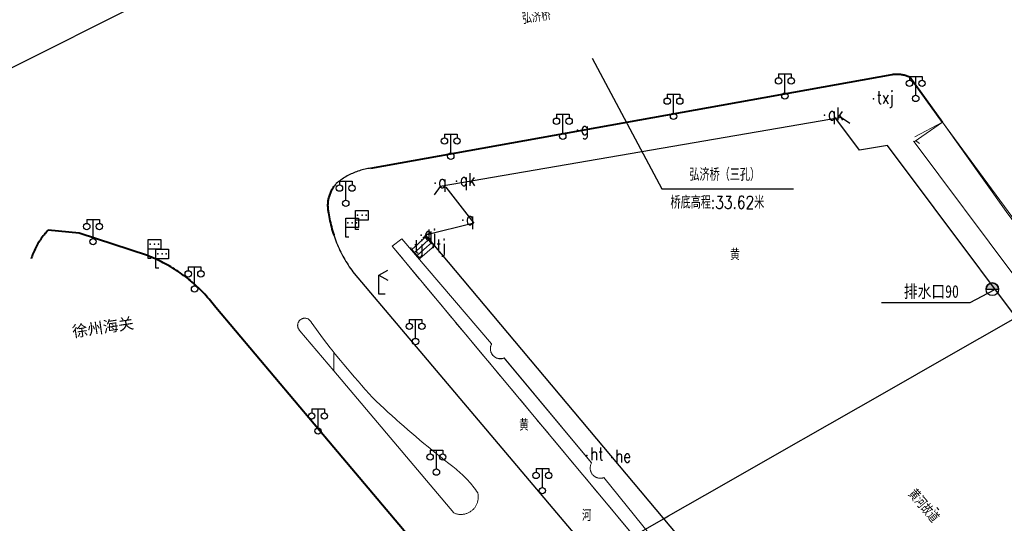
# Model space of a CAD drawing. Extents: x 39527407 to 39530665, y 3786466 to 3790957.
# Tile 24 of 113: x 39529783 to 39529939, y 3787192 to 3787272. Entities that reach past the tile are written whole.
import ezdxf
from ezdxf.enums import TextEntityAlignment as Align

# ---------------------------------------------------------------- set-up
doc = ezdxf.new("R2010")
doc.units = 0
doc.header["$PDSIZE"] = 0.2
doc.linetypes.add('X0', pattern=[4, 3, -1])
doc.layers.get('0').update_dxf_attribs({"linetype": 'CONTINUOUS'})
for name, color, linetype in [('DLSS', 4, 'CONTINUOUS'), ('JCDL_DMX_F', 30, 'CONTINUOUS'), ('JCDL_JMDD_F', 231, 'CONTINUOUS'), ('JCDL_JMDX_F', 231, 'CONTINUOUS'), ('JCDL_JT_ZJ', 100, 'CONTINUOUS'), ('JCDL_JTD_F', 100, 'CONTINUOUS'), ('JCDL_SX_ZJ', 5, 'CONTINUOUS'), ('JCDL_SXX_F', 5, 'CONTINUOUS'), ('JCDL_ZBM', 3, 'CONTINUOUS'), ('JMD', 6, 'CONTINUOUS'), ('SXSS', 5, 'CONTINUOUS'), ('zdh', 7, 'CONTINUOUS'), ('排水孔', 4, 'CONTINUOUS'), ('断面线', 2, 'CONTINUOUS'), ('水面监控', 7, 'CONTINUOUS')]:
    doc.layers.add(name, color=color, linetype=linetype)
for name, color, linetype, lineweight in [('JCDL_JMDX', 1, 'CONTINUOUS', 0), ('JCDL_ZBX_F', 7, 'CONTINUOUS', 0), ('TEXTL_ZJ', 7, 'CONTINUOUS', 0)]:
    doc.layers.add(name, color=color, linetype=linetype, lineweight=lineweight)
doc.styles.add('HT', font='simhei.ttf')
doc.styles.add('HZ', font='rs', dxfattribs={"width": 0.8, "bigfont": 'hztxt'})
doc.linetypes.add('10422', pattern='A,2,[150,AAA.SHX,S=1,R=0,X=0,Y=1],2,[177,AAA.SHX,S=1,R=0,X=0,Y=0.8],1e-09', length=4)
doc.linetypes.add('X35', pattern='A,2,[150,AAA.SHX,S=1,R=0,X=0,Y=1],2,[177,AAA.SHX,S=1,R=0,X=0,Y=0.8],1e-09', length=4)
doc.linetypes.add('X39', pattern='A,2,[150,symbolx.shx,S=1,R=0,X=0,Y=1],2,[151,symbolx.shx,S=1,R=0,X=0,Y=3],1e-11', length=4)

# ---------------------------------------------------------------- blocks, each defined once
blk = doc.blocks.new('3521000')
at = {"color": 0}
for p, q in [((-1, 3.5), (1, 3.5)), ((0, 0.5), (0, 3.5))]:
    blk.add_line(p, q, dxfattribs=at)
at = {"color": 0, "linetype": 'Continuous', "flags": 128}
for points in [[(-1, 3.5), (-1, 2.9)], [(1, 3.5), (1, 2.9)]]:
    blk.add_lwpolyline(points, dxfattribs=at)
at = {"color": 0}
for centre in [(-1, 2.4), (1, 2.4), (0, 0)]:
    blk.add_circle(centre, 0.5, dxfattribs=at)
blk = doc.blocks.new('3812000')
at = {"color": 0, "linetype": 'Continuous'}
for p, q in [((0, 3), (2, 3)), ((0, 0), (0, 3)), ((2, 3), (2, 1.5)), ((2, 1.5), (0, 1.5)), ((0.5, 0), (0, 0))]:
    blk.add_line(p, q, dxfattribs=at)
for p in [(0.31, 2.28), (1.01, 2.28), (1.67, 2.27)]:
    blk.add_point(p, dxfattribs=at)
blk = doc.blocks.new('4563000')
at = {"color": 0}
for p, q in [((0, 0), (0, 3)), ((1, 0), (0, 0))]:
    blk.add_line(p, q, dxfattribs=at)
at = {"color": 0, "linetype": 'Continuous', "flags": 128}
for points in [[(0, 3), (1.39, 3.8)], [(0, 3), (1.39, 2.2)]]:
    blk.add_lwpolyline(points, dxfattribs=at)

msp = doc.modelspace()

# ---------------------------------------------------------------- hatches: boundary and pattern name
at = {"layer": '排水孔', "linetype": 'Continuous'}
h = msp.add_hatch(color=9, dxfattribs=at)
edge = h.paths.add_edge_path()
edge.add_arc((39529937.13963, 3787229.4928), 1, 0, 180)
edge.add_line((39529936.13963, 3787229.4928), (39529937.13963, 3787229.4928))
edge.add_line((39529937.13963, 3787229.4928), (39529938.13963, 3787229.4928))

# ---------------------------------------------------------------- linework, layer by layer
at = {"color": 9, "linetype": 'Continuous'}
for p, q in [((39529937.37236, 3787229.3765, -38.58), (39529933.5906, 3787227.34136, -38.58)), ((39529933.5906, 3787227.34136, -38.58), (39529919.60777, 3787227.33948, -38.58))]:
    msp.add_line(p, q, dxfattribs=at)
at = {"color": 9, "elevation": -2.033, "flags": 128}
msp.add_lwpolyline([(39529938.13963, 3787229.4928, 1), (39529936.13963, 3787229.4928), (39529937.13963, 3787229.4928)], format="xyb", close=True, dxfattribs=at)
at = {"layer": 'DLSS', "color": 9, "linetype": 'Continuous'}
for p, q in [((39529913.25833, 3787256.69757, -38.58), (39529849.66596, 3787245.75361, -38.58)), ((39529913.25833, 3787256.69757, -38.58), (39529914.5652, 3787255.77447, -38.58)), ((39529849.66596, 3787245.75361, -38.58), (39529848.74287, 3787244.44674, -38.58))]:
    msp.add_line(p, q, dxfattribs=at)
at = {"layer": 'DLSS', "color": 9, "linetype": 'Continuous', "lineweight": 40, "elevation": -38.58}
for points in [[(39529838.70499, 3787248.66971), (39529921.29799, 3787263.52272), (39529921.45353, 3787263.54332), (39529921.60969, 3787263.55858), (39529921.76625, 3787263.56889), (39529921.92306, 3787263.57426), (39529922.07996, 3787263.57466), (39529922.23679, 3787263.5701), (39529922.39341, 3787263.56059), (39529922.54964, 3787263.54613), (39529922.66624, 3787263.53166), (39529922.70534, 3787263.52674), (39529922.86035, 3787263.50243), (39529923.01451, 3787263.47324), (39529923.16767, 3787263.43919), (39529923.31968, 3787263.40031), (39529923.47038, 3787263.35665), (39529923.61963, 3787263.30825), (39529923.76728, 3787263.25515), (39529923.91317, 3787263.19741), (39529924.05699, 3787263.13471), (39529929.22099, 3787255.95371)], [(39529832.84382, 3787245.7637), (39529832.75594, 3787245.63641), (39529832.67035, 3787245.50647), (39529832.58873, 3787245.37399), (39529832.51118, 3787245.2391), (39529832.43774, 3787245.10192), (39529832.36851, 3787244.96258), (39529832.30352, 3787244.8212), (39529832.24286, 3787244.67791), (39529832.18657, 3787244.53285), (39529832.1347, 3787244.38616), (39529832.0873, 3787244.23795), (39529832.04442, 3787244.08838), (39529832.02499, 3787244.01272), (39529832.0061, 3787243.93757), (39529831.97236, 3787243.78568), (39529831.94325, 3787243.63283), (39529831.91878, 3787243.47916), (39529831.89899, 3787243.32483), (39529831.88388, 3787243.16997), (39529831.87348, 3787243.01472), (39529831.86779, 3787242.85922), (39529831.86681, 3787242.70363), (39529831.87056, 3787242.54808), (39529831.87902, 3787242.39271), (39529831.89219, 3787242.23767), (39529831.91005, 3787242.0831), (39529831.93259, 3787241.92914), (39529831.95979, 3787241.77594), (39529831.992, 3787241.62372), (39529832.0416, 3787241.29706), (39529832.09688, 3787240.97132), (39529832.15738, 3787240.64651), (39529832.22309, 3787240.32271), (39529832.294, 3787240), (39529832.37008, 3787239.67848), (39529832.45131, 3787239.35822), (39529832.53768, 3787239.03931), (39529832.62916, 3787238.72183), (39529832.72573, 3787238.40585), (39529832.82737, 3787238.09147), (39529832.843, 3787238.04565)], [(39529832.843, 3787204.44034), (39529814.14219, 3787226.58682), (39529813.93703, 3787226.864), (39529813.72754, 3787227.13794), (39529813.51412, 3787227.40882), (39529813.2968, 3787227.67658), (39529813.07563, 3787227.94118), (39529812.85067, 3787228.20255), (39529812.62194, 3787228.46064), (39529812.38951, 3787228.71539), (39529812.15342, 3787228.96676), (39529811.91371, 3787229.21469), (39529811.67045, 3787229.45912), (39529811.42368, 3787229.70002), (39529811.17345, 3787229.93731), (39529810.91982, 3787230.17097), (39529810.66284, 3787230.40094), (39529810.40255, 3787230.62716), (39529810.13903, 3787230.8496), (39529810.125, 3787230.86072), (39529809.87231, 3787231.06821), (39529809.60247, 3787231.28293), (39529809.32954, 3787231.49373), (39529809.0536, 3787231.70057), (39529808.77469, 3787231.90339), (39529808.49288, 3787232.10216), (39529808.20823, 3787232.29683), (39529807.92079, 3787232.48736), (39529807.63063, 3787232.67372), (39529807.3378, 3787232.85587), (39529807.04237, 3787233.03376), (39529806.7444, 3787233.20736), (39529806.44394, 3787233.37664), (39529806.14108, 3787233.54155), (39529805.83586, 3787233.70207), (39529805.52835, 3787233.85816), (39529805.21861, 3787234.00978), (39529804.90672, 3787234.15691), (39529804.59273, 3787234.29952), (39529804.27671, 3787234.43757), (39529803.95873, 3787234.57103), (39529803.63886, 3787234.69989), (39529803.317, 3787234.82372), (39529792.491, 3787238.36671), (39529787.588, 3787238.84871), (39529787.42123, 3787238.67286), (39529787.25852, 3787238.49323), (39529787.09965, 3787238.3102), (39529786.94469, 3787238.12385), (39529786.79371, 3787237.93426), (39529786.64677, 3787237.74152), (39529786.50394, 3787237.54572), (39529786.36529, 3787237.34693), (39529786.23087, 3787237.14526), (39529786.11362, 3787236.96062), (39529786.10076, 3787236.94079), (39529785.97499, 3787236.73361), (39529785.85364, 3787236.52381), (39529785.73676, 3787236.3115), (39529785.62439, 3787236.09676), (39529785.51659, 3787235.87969), (39529785.41341, 3787235.66039), (39529785.31489, 3787235.43895), (39529785.22108, 3787235.21548), (39529785.13201, 3787234.99008), (39529785.04774, 3787234.76284), (39529784.96829, 3787234.53387), (39529784.89412, 3787234.30314)], [(39529889.42942, 3787137.42772), (39529832.843, 3787204.44034)]]:
    msp.add_lwpolyline(points, dxfattribs=at)
at = {"layer": 'DLSS', "color": 9, "linetype": 'Continuous', "lineweight": 20, "elevation": -38.58}
msp.add_lwpolyline([(39530017.14884, 3787137.42772), (39529939.342, 3787241.83072), (39529929.22099, 3787255.95371)], dxfattribs=at)
at = {"layer": 'DLSS', "color": 9, "elevation": -38.58}
for points in [[(39529838.70499, 3787248.66971), (39529838.47419, 3787248.63701), (39529838.24423, 3787248.59881), (39529838.01516, 3787248.55556), (39529837.78711, 3787248.50728), (39529837.56017, 3787248.45398), (39529837.33446, 3787248.3957), (39529837.11009, 3787248.33247), (39529836.88716, 3787248.26431), (39529836.66579, 3787248.19126), (39529836.44608, 3787248.11335), (39529836.22815, 3787248.03062), (39529836.01208, 3787247.94311), (39529835.798, 3787247.85086), (39529835.58599, 3787247.75393), (39529835.37618, 3787247.65235), (39529835.16865, 3787247.54617), (39529834.96351, 3787247.43545), (39529834.76086, 3787247.32024), (39529834.56079, 3787247.20059), (39529834.518, 3787247.17371), (39529834.36341, 3787247.07657), (39529834.16881, 3787246.94823), (39529833.97707, 3787246.81564), (39529833.78831, 3787246.67886), (39529833.6026, 3787246.53795), (39529833.42004, 3787246.39299), (39529833.241, 3787246.24372), (39529833.13647, 3787246.12847), (39529833.03579, 3787246.00984), (39529832.93874, 3787245.88821), (39529832.84382, 3787245.7637)], [(39529832.843, 3787238.04565), (39529832.93404, 3787237.77876), (39529833.04572, 3787237.46781), (39529833.16238, 3787237.15869), (39529833.28399, 3787236.85149), (39529833.41053, 3787236.54627), (39529833.54194, 3787236.24313), (39529833.67822, 3787235.94214), (39529833.81931, 3787235.64338), (39529833.96518, 3787235.34693), (39529834.11579, 3787235.05285), (39529834.27111, 3787234.76123), (39529834.43109, 3787234.47215), (39529834.5957, 3787234.18567), (39529834.70812, 3787233.9968), (39529834.76489, 3787233.90187), (39529834.93861, 3787233.62083), (39529835.11683, 3787233.34262), (39529835.29949, 3787233.0673), (39529835.48656, 3787232.79496), (39529835.67797, 3787232.52565), (39529835.87369, 3787232.25946), (39529836.074, 3787231.99671), (39529916.04515, 3787137.42772)]]:
    msp.add_lwpolyline(points, dxfattribs=at)
at = {"layer": 'JCDL_DMX_F', "color": 9, "linetype": 'X35', "lineweight": 0, "elevation": -38.58}
for points in [[(39529924.84899, 3787253.61272), (39529929.22099, 3787255.95371)], [(39529956.31835, 3787210.6442), (39529924.751, 3787252.83371), (39529924.64764, 3787252.97185)], [(39529843.594, 3787237.49472), (39529857.835, 3787220.83971), (39529857.79484, 3787220.76036), (39529857.75952, 3787220.67872), (39529857.72879, 3787220.59525), (39529857.70274, 3787220.5102), (39529857.68145, 3787220.42383), (39529857.665, 3787220.33642), (39529857.65342, 3787220.24823), (39529857.64676, 3787220.15953), (39529857.64504, 3787220.0706), (39529857.64825, 3787219.98171), (39529857.6564, 3787219.89313), (39529857.66946, 3787219.80515), (39529857.68738, 3787219.71802), (39529857.71011, 3787219.63202), (39529857.73758, 3787219.54743), (39529857.76971, 3787219.46448), (39529857.8064, 3787219.38345), (39529857.84753, 3787219.30458), (39529857.89298, 3787219.22812), (39529857.9426, 3787219.1543), (39529857.961, 3787219.12972), (39529857.99624, 3787219.08335), (39529858.05375, 3787219.01548), (39529858.11493, 3787218.95092), (39529858.1796, 3787218.88985), (39529858.24757, 3787218.83247), (39529858.31862, 3787218.77895), (39529858.39253, 3787218.72946), (39529858.46907, 3787218.68416), (39529858.54801, 3787218.64317), (39529858.62911, 3787218.60663), (39529858.71211, 3787218.57465), (39529858.79676, 3787218.54733), (39529858.8828, 3787218.52475), (39529858.96995, 3787218.50698), (39529859.05796, 3787218.49409), (39529859.14655, 3787218.4861), (39529859.23545, 3787218.48304), (39529859.32438, 3787218.48492), (39529859.41307, 3787218.49174), (39529859.50124, 3787218.50348), (39529859.58862, 3787218.52009), (39529859.67495, 3787218.54153), (39529859.75995, 3787218.56773), (39529859.84321, 3787218.599), (39529873.66199, 3787201.99471), (39529873.61895, 3787201.91561), (39529873.58077, 3787201.83403), (39529873.54719, 3787201.75046), (39529873.51833, 3787201.66514), (39529873.49428, 3787201.57835), (39529873.47511, 3787201.49034), (39529873.46088, 3787201.40141), (39529873.45163, 3787201.31182), (39529873.4474, 3787201.22185), (39529873.44819, 3787201.13179), (39529873.45401, 3787201.04191), (39529873.46483, 3787200.9525), (39529873.48063, 3787200.86382), (39529873.50135, 3787200.77617), (39529873.52692, 3787200.68982), (39529873.55728, 3787200.60502), (39529873.59232, 3787200.52205), (39529873.63194, 3787200.44116), (39529873.676, 3787200.36261), (39529873.72439, 3787200.28665), (39529873.766, 3787200.22872), (39529873.77693, 3787200.2135), (39529873.83348, 3787200.14339), (39529873.89385, 3787200.07655), (39529873.95785, 3787200.01319), (39529874.02529, 3787199.95349), (39529874.09596, 3787199.89765), (39529874.16963, 3787199.84584), (39529874.24608, 3787199.79822), (39529874.32507, 3787199.75494), (39529874.40635, 3787199.71614), (39529874.48967, 3787199.68193), (39529874.57476, 3787199.65242), (39529874.66137, 3787199.62771), (39529874.74923, 3787199.60787), (39529874.83805, 3787199.59297), (39529874.92757, 3787199.58304), (39529875.0175, 3787199.57813), (39529875.10757, 3787199.57823), (39529875.19749, 3787199.58337), (39529875.28698, 3787199.59351), (39529875.37577, 3787199.60864), (39529875.46358, 3787199.62869), (39529875.55013, 3787199.65361), (39529875.635, 3787199.68372), (39529888.859, 3787183.27471)]]:
    msp.add_lwpolyline(points, dxfattribs=at)
at = {"layer": 'JCDL_JMDX', "color": 9, "linetype": 'Continuous', "lineweight": 0, "elevation": -38.58}
for points in [[(39529845.204, 3787235.80971), (39529847.47776, 3787237.83383)], [(39529846.489, 3787234.35972), (39529848.766, 3787236.38671), (39529848.33659, 3787236.86909), (39529847.90717, 3787237.35146), (39529847.47776, 3787237.83383), (39529845.204, 3787235.80971), (39529845.63233, 3787235.32638), (39529846.06067, 3787234.84305), (39529846.489, 3787234.35972)], [(39529846.39133, 3787236.00204), (39529847.90717, 3787237.35146)], [(39529848.766, 3787236.38671), (39529848.33659, 3787236.86909), (39529847.90717, 3787237.35146), (39529847.47776, 3787237.83383)], [(39529846.489, 3787234.35972), (39529846.06067, 3787234.84305), (39529845.63233, 3787235.32638), (39529845.204, 3787235.80971)], [(39529845.63233, 3787235.32638), (39529846.39133, 3787236.00204)], [(39529846.06067, 3787234.84305), (39529847.57867, 3787236.19438)], [(39529847.57867, 3787236.19438), (39529848.33659, 3787236.86909)], [(39529832.843, 3787219.51237), (39529832.79785, 3787219.56789), (39529832.25708, 3787220.23972), (39529831.7197, 3787220.91426), (39529831.18601, 3787221.59172), (39529829.27979, 3787224.26743), (39529829.24603, 3787224.33355), (39529829.20769, 3787224.39712), (39529829.16528, 3787224.45806), (39529829.11898, 3787224.5161), (39529829.069, 3787224.571), (39529829.01555, 3787224.62252), (39529828.95885, 3787224.67045), (39529828.89914, 3787224.71458), (39529828.83669, 3787224.75472), (39529828.77175, 3787224.7907), (39529828.7046, 3787224.82237), (39529828.63553, 3787224.8496), (39529828.56483, 3787224.87226), (39529828.4928, 3787224.89027), (39529828.41976, 3787224.90354), (39529828.346, 3787224.91201), (39529828.27185, 3787224.91566), (39529828.19761, 3787224.91447), (39529828.12362, 3787224.90844), (39529828.05017, 3787224.89759), (39529827.97759, 3787224.88198), (39529827.90618, 3787224.86167), (39529827.83624, 3787224.83675), (39529827.76808, 3787224.80731), (39529827.70199, 3787224.7735), (39529827.63824, 3787224.73545), (39529827.57711, 3787224.69332), (39529827.54653, 3787224.66942), (39529827.51885, 3787224.64729), (39529827.46372, 3787224.59757), (39529827.41195, 3787224.54435), (39529827.36376, 3787224.48787), (39529827.31936, 3787224.42837), (39529827.27893, 3787224.3661), (39529827.24265, 3787224.30133), (39529827.21067, 3787224.23433), (39529827.18312, 3787224.16539), (39529827.16013, 3787224.09479), (39529827.1418, 3787224.02285), (39529827.12819, 3787223.94986), (39529827.11937, 3787223.87615), (39529827.11538, 3787223.80201), (39529827.11623, 3787223.72777), (39529827.12192, 3787223.65375), (39529827.13243, 3787223.58025), (39529827.1477, 3787223.5076), (39529827.16768, 3787223.43609), (39529827.19229, 3787223.36605), (39529827.2214, 3787223.29775), (39529827.25491, 3787223.2315), (39529827.29267, 3787223.16758), (39529827.33451, 3787223.10625), (39529827.38027, 3787223.04778), (39529827.42974, 3787222.99242), (39529827.48299, 3787222.94071), (39529832.843, 3787216.59042)], [(39529832.843, 3787216.59042), (39529851.845, 3787194.07772), (39529851.95432, 3787194.03151), (39529852.06568, 3787193.99044), (39529852.1787, 3787193.9542), (39529852.29318, 3787193.92285), (39529852.4089, 3787193.89646), (39529852.52565, 3787193.87507), (39529852.64321, 3787193.85872), (39529852.76136, 3787193.84744), (39529852.8799, 3787193.84125), (39529852.99858, 3787193.84017), (39529853.11721, 3787193.8442), (39529853.23555, 3787193.85332), (39529853.35339, 3787193.86752), (39529853.47051, 3787193.88678), (39529853.58669, 3787193.91106), (39529853.70172, 3787193.94032), (39529853.81539, 3787193.97449), (39529853.92748, 3787194.01352), (39529854.03779, 3787194.05734), (39529854.14611, 3787194.10586), (39529854.25224, 3787194.159), (39529854.338, 3787194.20672), (39529854.35599, 3787194.21665), (39529854.45717, 3787194.27871), (39529854.55558, 3787194.34506), (39529854.65105, 3787194.41559), (39529854.74339, 3787194.49016), (39529854.83244, 3787194.56863), (39529854.91804, 3787194.65086), (39529855.00002, 3787194.73669), (39529855.07823, 3787194.82597), (39529855.15253, 3787194.91853), (39529855.22278, 3787195.0142), (39529855.28884, 3787195.11281), (39529855.35061, 3787195.21416), (39529855.40796, 3787195.31808), (39529855.46079, 3787195.42437), (39529855.50899, 3787195.53283), (39529855.55249, 3787195.64327), (39529855.5912, 3787195.75547), (39529855.62504, 3787195.86924), (39529855.65396, 3787195.98435), (39529855.6779, 3787196.1006), (39529855.69682, 3787196.21778), (39529855.71068, 3787196.33566), (39529855.71946, 3787196.45403), (39529855.72314, 3787196.57266), (39529855.72171, 3787196.69135), (39529855.71518, 3787196.80986), (39529855.70356, 3787196.92798), (39529855.68686, 3787197.04549), (39529855.66513, 3787197.16218), (39529855.63799, 3787197.27772), (39529855.45467, 3787197.53765), (39529855.26665, 3787197.7942), (39529855.07435, 3787198.04756), (39529854.87781, 3787198.29765), (39529854.6771, 3787198.5444), (39529854.47227, 3787198.78774), (39529854.26338, 3787199.02761), (39529854.11299, 3787199.19471), (39529854.05049, 3787199.26393), (39529853.83366, 3787199.49664), (39529853.61294, 3787199.72568), (39529853.38842, 3787199.95097), (39529853.16013, 3787200.17246), (39529852.92816, 3787200.39008), (39529852.69256, 3787200.60378), (39529852.45341, 3787200.81348), (39529852.21076, 3787201.01914), (39529851.9647, 3787201.22069), (39529851.715, 3787201.41772), (39529851.04859, 3787201.92998), (39529850.38531, 3787202.44629), (39529849.72495, 3787202.96634), (39529849.06753, 3787203.4901), (39529848.41308, 3787204.01755), (39529847.76161, 3787204.54869), (39529847.11315, 3787205.0835), (39529846.4677, 3787205.62194), (39529845.82531, 3787206.16402), (39529845.18598, 3787206.70971), (39529844.54974, 3787207.259), (39529843.9166, 3787207.81186), (39529843.28659, 3787208.36829), (39529842.846, 3787208.76172), (39529842.65973, 3787208.92825), (39529842.03603, 3787209.49174), (39529841.41552, 3787210.05874), (39529840.79821, 3787210.62923), (39529840.18413, 3787211.20318), (39529839.5733, 3787211.78059), (39529838.966, 3787212.36172), (39529838.38865, 3787213.00238), (39529837.908, 3787213.54172), (39529837.81479, 3787213.64618), (39529837.24419, 3787214.29286), (39529836.67684, 3787214.94239), (39529836.11276, 3787215.59478), (39529835.55197, 3787216.24999), (39529834.99449, 3787216.90801), (39529834.44032, 3787217.56883), (39529833.88948, 3787218.23243), (39529833.34198, 3787218.89878), (39529832.843, 3787219.51237)]]:
    msp.add_lwpolyline(points, dxfattribs=at)
at = {"layer": 'JCDL_JMDX_F', "color": 9, "linetype": 'Continuous', "lineweight": 0, "elevation": -38.58}
for points in [[(39529924.95535, 3787253.02781), (39529925.60907, 3787252.56667)], [(39529847.37799, 3787238.07671), (39529846.96615, 3787237.39087)], [(39529832.843, 3787219.51237), (39529832.79785, 3787219.56789), (39529832.25708, 3787220.23972), (39529831.7197, 3787220.91426), (39529831.18601, 3787221.59172), (39529829.27979, 3787224.26743), (39529829.24603, 3787224.33355), (39529829.20769, 3787224.39712), (39529829.16528, 3787224.45806), (39529829.11898, 3787224.5161), (39529829.069, 3787224.571), (39529829.01555, 3787224.62252), (39529828.95885, 3787224.67045), (39529828.89914, 3787224.71458), (39529828.83669, 3787224.75472), (39529828.77175, 3787224.7907), (39529828.7046, 3787224.82237), (39529828.63553, 3787224.8496), (39529828.56483, 3787224.87226), (39529828.4928, 3787224.89027), (39529828.41976, 3787224.90354), (39529828.346, 3787224.91201), (39529828.27185, 3787224.91566), (39529828.19761, 3787224.91447), (39529828.12362, 3787224.90844), (39529828.05017, 3787224.89759), (39529827.97759, 3787224.88198), (39529827.90618, 3787224.86167), (39529827.83624, 3787224.83675), (39529827.76808, 3787224.80731), (39529827.70199, 3787224.7735), (39529827.63824, 3787224.73545), (39529827.57711, 3787224.69332), (39529827.54653, 3787224.66942), (39529827.51885, 3787224.64729), (39529827.46372, 3787224.59757), (39529827.41195, 3787224.54435), (39529827.36376, 3787224.48787), (39529827.31936, 3787224.42837), (39529827.27893, 3787224.3661), (39529827.24265, 3787224.30133), (39529827.21067, 3787224.23433), (39529827.18312, 3787224.16539), (39529827.16013, 3787224.09479), (39529827.1418, 3787224.02285), (39529827.12819, 3787223.94986), (39529827.11937, 3787223.87615), (39529827.11538, 3787223.80201), (39529827.11623, 3787223.72777), (39529827.12192, 3787223.65375), (39529827.13243, 3787223.58025), (39529827.1477, 3787223.5076), (39529827.16768, 3787223.4361), (39529827.19229, 3787223.36605), (39529827.2214, 3787223.29775), (39529827.25491, 3787223.2315), (39529827.29267, 3787223.16758), (39529827.33451, 3787223.10625), (39529827.38027, 3787223.04778), (39529827.42974, 3787222.99243), (39529827.48299, 3787222.94071), (39529832.843, 3787216.59042)], [(39529832.843, 3787216.59042), (39529851.845, 3787194.07772), (39529851.95432, 3787194.03151), (39529852.06568, 3787193.99044), (39529852.1787, 3787193.9542), (39529852.29318, 3787193.92285), (39529852.4089, 3787193.89646), (39529852.52565, 3787193.87507), (39529852.64321, 3787193.85872), (39529852.76136, 3787193.84744), (39529852.8799, 3787193.84125), (39529852.99858, 3787193.84017), (39529853.11721, 3787193.8442), (39529853.23555, 3787193.85332), (39529853.35339, 3787193.86752), (39529853.47051, 3787193.88678), (39529853.58669, 3787193.91106), (39529853.70172, 3787193.94032), (39529853.81539, 3787193.97449), (39529853.92748, 3787194.01352), (39529854.03779, 3787194.05734), (39529854.14611, 3787194.10586), (39529854.25224, 3787194.159), (39529854.338, 3787194.20672), (39529854.35599, 3787194.21665), (39529854.45717, 3787194.27871), (39529854.55558, 3787194.34506), (39529854.65105, 3787194.41559), (39529854.74339, 3787194.49016), (39529854.83244, 3787194.56863), (39529854.91804, 3787194.65086), (39529855.00002, 3787194.73669), (39529855.07823, 3787194.82597), (39529855.15253, 3787194.91853), (39529855.22278, 3787195.0142), (39529855.28884, 3787195.11281), (39529855.35061, 3787195.21416), (39529855.40796, 3787195.31808), (39529855.46079, 3787195.42437), (39529855.50899, 3787195.53283), (39529855.55249, 3787195.64327), (39529855.5912, 3787195.75547), (39529855.62504, 3787195.86924), (39529855.65396, 3787195.98435), (39529855.6779, 3787196.1006), (39529855.69682, 3787196.21778), (39529855.71068, 3787196.33566), (39529855.71946, 3787196.45403), (39529855.72314, 3787196.57266), (39529855.72171, 3787196.69135), (39529855.71518, 3787196.80986), (39529855.70356, 3787196.92798), (39529855.68687, 3787197.04549), (39529855.66513, 3787197.16218), (39529855.63799, 3787197.27772), (39529855.45467, 3787197.53765), (39529855.26665, 3787197.7942), (39529855.07435, 3787198.04756), (39529854.87781, 3787198.29765), (39529854.6771, 3787198.5444), (39529854.47227, 3787198.78774), (39529854.26338, 3787199.02761), (39529854.11299, 3787199.19471), (39529854.05049, 3787199.26393), (39529853.83366, 3787199.49664), (39529853.61295, 3787199.72568), (39529853.38842, 3787199.95097), (39529853.16013, 3787200.17246), (39529852.92816, 3787200.39008), (39529852.69256, 3787200.60378), (39529852.45341, 3787200.81348), (39529852.21076, 3787201.01914), (39529851.9647, 3787201.22069), (39529851.715, 3787201.41772), (39529851.04859, 3787201.92998), (39529850.38531, 3787202.44629), (39529849.72495, 3787202.96634), (39529849.06753, 3787203.4901), (39529848.41308, 3787204.01755), (39529847.76161, 3787204.54869), (39529847.11315, 3787205.0835), (39529846.4677, 3787205.62194), (39529845.82531, 3787206.16402), (39529845.18598, 3787206.70971), (39529844.54974, 3787207.259), (39529843.9166, 3787207.81186), (39529843.28659, 3787208.36829), (39529842.846, 3787208.76172), (39529842.65973, 3787208.92825), (39529842.03603, 3787209.49174), (39529841.41552, 3787210.05874), (39529840.79821, 3787210.62923), (39529840.18413, 3787211.20318), (39529839.5733, 3787211.78059), (39529838.966, 3787212.36172), (39529838.38865, 3787213.00238), (39529837.908, 3787213.54172), (39529837.8148, 3787213.64618), (39529837.24419, 3787214.29286), (39529836.67684, 3787214.94239), (39529836.11276, 3787215.59478), (39529835.55197, 3787216.24999), (39529834.99449, 3787216.90801), (39529834.44032, 3787217.56883), (39529833.88948, 3787218.23243), (39529833.34198, 3787218.89878), (39529832.843, 3787219.51237)]]:
    msp.add_lwpolyline(points, dxfattribs=at)
at = {"layer": 'JCDL_SXX_F', "color": 9, "linetype": 'X39', "lineweight": 0, "elevation": -38.58}
for points in [[(39529920.55755, 3787252.26811), (39529949.945, 3787213.00971), (39529951.10499, 3787210.71371), (39529952.757, 3787208.31971), (39529963.674, 3787193.90871), (39529966.48299, 3787191.47671), (39529967.71099, 3787189.97771), (39529991.76899, 3787157.86371), (39530008.09027, 3787137.42772)], [(39529888.544, 3787189.03171), (39529847.37799, 3787238.07671)]]:
    msp.add_lwpolyline(points, dxfattribs=at)
at = {"layer": 'JCDL_SXX_F', "color": 9, "linetype": 'Continuous', "lineweight": 0, "elevation": -38.58}
msp.add_lwpolyline([(39529928.65207, 3787194.55601), (39529928.35932, 3787194.96135)], dxfattribs=at)
at = {"layer": 'JCDL_ZBM', "color": 9, "linetype": 'Continuous', "lineweight": 0, "elevation": -38.58}
for points in [[(39529929.22099, 3787255.95371), (39529924.751, 3787252.83371), (39529956.31835, 3787210.6442), (39529958.86399, 3787212.43272), (39529960.43059, 3787213.53357), (39529929.22099, 3787255.95371)], [(39529888.859, 3787183.27471), (39529875.635, 3787199.68372), (39529875.55013, 3787199.65361), (39529875.46358, 3787199.62869), (39529875.37577, 3787199.60864), (39529875.28698, 3787199.59351), (39529875.19749, 3787199.58337), (39529875.10757, 3787199.57823), (39529875.0175, 3787199.57813), (39529874.92757, 3787199.58304), (39529874.83805, 3787199.59297), (39529874.74923, 3787199.60787), (39529874.66137, 3787199.62771), (39529874.57476, 3787199.65243), (39529874.48967, 3787199.68193), (39529874.40635, 3787199.71614), (39529874.32507, 3787199.75494), (39529874.24608, 3787199.79822), (39529874.16963, 3787199.84584), (39529874.09596, 3787199.89765), (39529874.02529, 3787199.95349), (39529873.95785, 3787200.01319), (39529873.89385, 3787200.07655), (39529873.83348, 3787200.14339), (39529873.77693, 3787200.2135), (39529873.766, 3787200.22872), (39529873.72439, 3787200.28665), (39529873.676, 3787200.36261), (39529873.63194, 3787200.44116), (39529873.59232, 3787200.52205), (39529873.55728, 3787200.60502), (39529873.52692, 3787200.68982), (39529873.50135, 3787200.77617), (39529873.48063, 3787200.86383), (39529873.46483, 3787200.9525), (39529873.45401, 3787201.04191), (39529873.44819, 3787201.13179), (39529873.4474, 3787201.22185), (39529873.45163, 3787201.31182), (39529873.46088, 3787201.40141), (39529873.47511, 3787201.49034), (39529873.49428, 3787201.57835), (39529873.51833, 3787201.66514), (39529873.54719, 3787201.75046), (39529873.58077, 3787201.83403), (39529873.61895, 3787201.91561), (39529873.66199, 3787201.99471), (39529859.80599, 3787218.64372), (39529859.72425, 3787218.61137), (39529859.64067, 3787218.58406), (39529859.55569, 3787218.5615), (39529859.46958, 3787218.54377), (39529859.3826, 3787218.53091), (39529859.29503, 3787218.52297), (39529859.20716, 3787218.51997), (39529859.11926, 3787218.52193), (39529859.0316, 3787218.52884), (39529858.94448, 3787218.54067), (39529858.85816, 3787218.55739), (39529858.77292, 3787218.57894), (39529858.68902, 3787218.60526), (39529858.60675, 3787218.63627), (39529858.52635, 3787218.67186), (39529858.44808, 3787218.71192), (39529858.37219, 3787218.75632), (39529858.29893, 3787218.80493), (39529858.22851, 3787218.85759), (39529858.16118, 3787218.91413), (39529858.09713, 3787218.97437), (39529858.03659, 3787219.03812), (39529857.97972, 3787219.10518), (39529857.961, 3787219.12972), (39529857.92673, 3787219.17534), (39529857.87777, 3787219.24837), (39529857.833, 3787219.32404), (39529857.79256, 3787219.40212), (39529857.75658, 3787219.48235), (39529857.72519, 3787219.56447), (39529857.69846, 3787219.64824), (39529857.6765, 3787219.73337), (39529857.65936, 3787219.81961), (39529857.64711, 3787219.90668), (39529857.63978, 3787219.9943), (39529857.6374, 3787220.08219), (39529857.63997, 3787220.17008), (39529857.64749, 3787220.25768), (39529857.65993, 3787220.34472), (39529857.67725, 3787220.43092), (39529857.6994, 3787220.51601), (39529857.72631, 3787220.59972), (39529857.75789, 3787220.68177), (39529857.79403, 3787220.76192), (39529857.835, 3787220.83971), (39529843.594, 3787237.49472), (39529842.05863, 3787236.33872)], [(39529842.05863, 3787236.33872), (39529887.38207, 3787182.0304)], [(39529832.843, 3787219.51236), (39529832.843, 3787216.59042), (39529827.48299, 3787222.94071), (39529827.42975, 3787222.99244), (39529827.38028, 3787223.0478), (39529827.33452, 3787223.10625), (39529827.29268, 3787223.16758), (39529827.25491, 3787223.23151), (39529827.22141, 3787223.29775), (39529827.19229, 3787223.36605), (39529827.16769, 3787223.43611), (39529827.1477, 3787223.50761), (39529827.13243, 3787223.58026), (39529827.12193, 3787223.65375), (39529827.11624, 3787223.72778), (39529827.11539, 3787223.80202), (39529827.11938, 3787223.87615), (39529827.12819, 3787223.94986), (39529827.1418, 3787224.02285), (39529827.16014, 3787224.09479), (39529827.18312, 3787224.1654), (39529827.21066, 3787224.23434), (39529827.24265, 3787224.30134), (39529827.27893, 3787224.36611), (39529827.31937, 3787224.42839), (39529827.36377, 3787224.48788), (39529827.41196, 3787224.54436), (39529827.46372, 3787224.59758), (39529827.51885, 3787224.64729), (39529827.54653, 3787224.66942), (39529827.57711, 3787224.69333), (39529827.63824, 3787224.73546), (39529827.70199, 3787224.7735), (39529827.76809, 3787224.80731), (39529827.83625, 3787224.83675), (39529827.90619, 3787224.86168), (39529827.9776, 3787224.88199), (39529828.05017, 3787224.8976), (39529828.12363, 3787224.90844), (39529828.19762, 3787224.91448), (39529828.27185, 3787224.91567), (39529828.34601, 3787224.91202), (39529828.41976, 3787224.90354), (39529828.4928, 3787224.89026), (39529828.56484, 3787224.87227), (39529828.63554, 3787224.8496), (39529828.7046, 3787224.82237), (39529828.77175, 3787224.7907), (39529828.8367, 3787224.75472), (39529828.89915, 3787224.71459), (39529828.95886, 3787224.67046), (39529829.01555, 3787224.62253), (39529829.069, 3787224.571), (39529829.11899, 3787224.5161), (39529829.16528, 3787224.45805), (39529829.20769, 3787224.39712), (39529829.24603, 3787224.33355), (39529829.27979, 3787224.26743), (39529831.18601, 3787221.59172), (39529831.71969, 3787220.91426), (39529832.25708, 3787220.23972), (39529832.79785, 3787219.56788), (39529832.843, 3787219.51236)], [(39529853.1172, 3787193.8442), (39529852.99858, 3787193.84017), (39529852.97246, 3787193.84041), (39529852.87989, 3787193.84125), (39529852.76136, 3787193.84743), (39529852.64321, 3787193.85872), (39529852.52566, 3787193.87506), (39529852.40889, 3787193.89646), (39529852.29318, 3787193.92286), (39529852.1787, 3787193.9542), (39529852.06567, 3787193.99044), (39529851.95431, 3787194.0315), (39529851.845, 3787194.07772), (39529832.843, 3787216.59042), (39529832.843, 3787219.51236), (39529833.34198, 3787218.89878), (39529833.88948, 3787218.23243), (39529834.44031, 3787217.56883), (39529834.99449, 3787216.90801), (39529835.55198, 3787216.24999), (39529836.11276, 3787215.59477), (39529836.67684, 3787214.94239), (39529837.24419, 3787214.29286), (39529837.8148, 3787213.64618), (39529837.908, 3787213.54172), (39529838.38864, 3787213.00239), (39529838.966, 3787212.36172), (39529839.57329, 3787211.78058), (39529840.18413, 3787211.20318), (39529840.79821, 3787210.62923), (39529841.41552, 3787210.05874), (39529842.03602, 3787209.49174), (39529842.65972, 3787208.92824), (39529842.846, 3787208.76172), (39529843.28659, 3787208.36828), (39529843.91659, 3787207.81186), (39529844.54973, 3787207.259), (39529845.18597, 3787206.7097), (39529845.8253, 3787206.16401), (39529846.4677, 3787205.62193), (39529847.11314, 3787205.08349), (39529847.76161, 3787204.54869), (39529848.41307, 3787204.01755), (39529849.06753, 3787203.49009), (39529849.72494, 3787202.96633), (39529850.3853, 3787202.44629), (39529851.04858, 3787201.92997), (39529851.715, 3787201.41772), (39529851.96469, 3787201.22068), (39529852.21076, 3787201.01914), (39529852.4534, 3787200.81348), (39529852.69256, 3787200.60377), (39529852.92816, 3787200.39009), (39529853.16014, 3787200.17246), (39529853.38842, 3787199.95098), (39529853.61295, 3787199.72568), (39529853.83366, 3787199.49664), (39529854.0505, 3787199.26393), (39529854.11299, 3787199.19471), (39529854.26338, 3787199.02761), (39529854.47228, 3787198.78774), (39529854.6771, 3787198.5444), (39529854.87782, 3787198.29765), (39529855.07435, 3787198.04755), (39529855.26666, 3787197.79421), (39529855.45469, 3787197.53764), (39529855.63799, 3787197.27772), (39529855.66514, 3787197.16218), (39529855.68687, 3787197.04549), (39529855.70356, 3787196.92798), (39529855.71519, 3787196.80986), (39529855.72172, 3787196.69135), (39529855.72314, 3787196.57266), (39529855.71946, 3787196.45402), (39529855.71069, 3787196.33566), (39529855.69682, 3787196.21778), (39529855.67789, 3787196.10061), (39529855.65395, 3787195.98435), (39529855.62504, 3787195.86924), (39529855.59119, 3787195.75546), (39529855.5525, 3787195.64326), (39529855.50899, 3787195.53283), (39529855.46079, 3787195.42437), (39529855.40796, 3787195.31808), (39529855.3506, 3787195.21417), (39529855.28885, 3787195.1128), (39529855.22278, 3787195.0142), (39529855.15253, 3787194.91852), (39529855.07823, 3787194.82596), (39529855.00001, 3787194.7367), (39529854.91804, 3787194.65085), (39529854.83244, 3787194.56863), (39529854.74339, 3787194.49016), (39529854.65105, 3787194.41558), (39529854.55558, 3787194.34506), (39529854.45717, 3787194.27871), (39529854.35599, 3787194.21665), (39529854.25224, 3787194.15899), (39529854.1461, 3787194.10586), (39529854.03779, 3787194.05733), (39529853.92747, 3787194.01352), (39529853.81539, 3787193.97449), (39529853.70173, 3787193.94031), (39529853.58669, 3787193.91106), (39529853.47051, 3787193.88678), (39529853.3534, 3787193.86753), (39529853.23555, 3787193.85332), (39529853.1172, 3787193.8442)]]:
    msp.add_lwpolyline(points, dxfattribs=at)
at = {"layer": 'JCDL_ZBX_F', "color": 9, "linetype": 'X0', "lineweight": 0, "elevation": -38.58}
msp.add_lwpolyline([(39529887.38207, 3787182.0304), (39529842.05863, 3787236.33872), (39529843.594, 3787237.49472)], dxfattribs=at)
at = {"layer": 'JMD', "color": 9, "linetype": 'Continuous'}
msp.add_line((39529884.81276, 3787245.41921, -38.58), (39529905.66276, 3787245.41921, -38.58), dxfattribs=at)
at = {"layer": 'JMD', "color": 9, "linetype": 'Continuous', "elevation": -38.58, "flags": 128}
msp.add_lwpolyline([(39529873.77714, 3787266.0976), (39529884.81276, 3787245.41921)], dxfattribs=at)
at = {"layer": 'SXSS', "color": 9, "linetype": '10422', "flags": 128}
for points in [[(39530015.95216, 3787127.58378), (39530008.09027, 3787137.42772), (39529991.76899, 3787157.86371), (39529966.48299, 3787191.47671), (39529963.674, 3787193.90871), (39529952.757, 3787208.31971), (39529951.10499, 3787210.71372), (39529949.945, 3787213.00971), (39529920.55755, 3787252.26811), (39529916.11566, 3787251.50081), (39529912.18903, 3787256.73065)], [(39529850.596, 3787245.66872), (39529855.026, 3787239.98572), (39529847.37799, 3787238.07671), (39529888.544, 3787189.03171), (39529889.71856, 3787189.53665), (39529890.44527, 3787189.78295), (39529891.18527, 3787189.98585), (39529892.18813, 3787190.18765), (39529893.20378, 3787190.30978), (39529894.2259, 3787190.35147), (39529897.01816, 3787190.0511), (39529897.76251, 3787189.86481), (39529898.97446, 3787189.45761), (39529900.14042, 3787188.93307), (39529902.28962, 3787187.55339), (39529903.25198, 3787186.71168), (39529903.95924, 3787185.9726), (39529904.75784, 3787184.97417), (39529905.32347, 3787184.12181), (39529905.70263, 3787183.45472), (39529906.04168, 3787182.76638), (39529906.42931, 3787181.8197), (39529906.80699, 3787180.59824), (39529906.92404, 3787180.10022), (39529907.09879, 3787179.0923), (39529907.19355, 3787178.07373), (39529907.20774, 3787177.05086), (39529907.0387, 3787175.26963), (39529906.89135, 3787174.5166), (39529906.76848, 3787174.01999), (39529906.46449, 3787173.04324), (39529906.28384, 3787172.56461), (39529905.97783, 3787171.86096), (39529905.63075, 3787171.17663), (39529905.2438, 3787170.51403), (39529904.818, 3787169.87572), (39529932.10707, 3787137.42772), (39529942.34992, 3787125.24848), (39529943.0979, 3787124.31011), (39529944.66184, 3787125.55673), (39529949.47234, 3787119.5217), (39529947.9084, 3787118.27508), (39529948.86489, 3787117.77706), (39529956.52589, 3787112.20122), (39529957.219, 3787111.80171)]]:
    msp.add_lwpolyline(points, dxfattribs=at)
at = {"layer": 'zdh', "color": 9, "linetype": 'Continuous'}
for p in [(39529918.343, 3787259.63272, 1.125), (39529910.583, 3787257.04072, 1.473), (39529852.293, 3787246.61772, 1.566)]:
    msp.add_point(p, dxfattribs=at)
at = {"layer": 'zdh', "color": 9}
for p in [(39529871.432, 3787254.69372, 1.559), (39529848.877, 3787246.31972, 1.298), (39529853.268, 3787240.45272, 1.197), (39529846.668, 3787238.03972, 0.994), (39529847.06, 3787237.71572, 0.894), (39529845.026, 3787236.00272, 0.869), (39529848.578, 3787236.12772, -0.038), (39529872.93, 3787203.18572, -0.001), (39529876.873, 3787202.83572, -0.081)]:
    msp.add_point(p, dxfattribs=at)
at = {"layer": '排水孔', "color": 9}
msp.add_circle((39529937.13963, 3787229.4928, 36.307), 1, dxfattribs=at)
at = {"layer": '断面线', "color": 9, "elevation": -38.58, "flags": 128}
msp.add_lwpolyline([(39529856.23915, 3787176.73339), (39529874.16235, 3787186.95575), (39529880.33398, 3787190.47569), (39529882.19866, 3787191.5392), (39529885.06647, 3787193.17483), (39529885.85281, 3787193.62332), (39529894.65323, 3787198.64256), (39529902.70331, 3787203.23387), (39529911.38026, 3787208.18269), (39529920.50067, 3787213.38445), (39529929.859, 3787218.7219), (39529940.42649, 3787224.74899), (39529940.93871, 3787225.04113), (39529944.16806, 3787226.88296), (39529947.98625, 3787229.06064), (39529948.59866, 3787229.40992), (39529957.00617, 3787234.20508), (39529964.32425, 3787238.37889)], dxfattribs=at)
at = {"layer": '水面监控', "color": 9, "linetype": 'Continuous', "lineweight": 30}
msp.add_line((39529693.7296, 3787220.51053), (39529955.07948, 3787351.31648), dxfattribs=at)

# ---------------------------------------------------------------- block references
at = {"layer": 'JCDL_JMDD_F', "color": 9}
for name, p in [('3521000', (39529904.28099, 3787260.08672, -38.58)), ('3521000', (39529925.013, 3787259.71071, -38.58)), ('3521000', (39529886.645, 3787256.87972, -38.58)), ('3521000', (39529869.11299, 3787253.70972, -38.58)), ('3521000', (39529851.366, 3787250.56271, -38.58)), ('3521000', (39529834.736, 3787243.10772, -38.58)), ('3812000', (39529836.299, 3787238.95871, -38.58)), ('3521000', (39529794.715, 3787237.03072, -38.58)), ('3812000', (39529834.747, 3787237.76172, -38.58)), ('3812000', (39529803.429, 3787234.36372, -38.58)), ('3812000', (39529804.644, 3787232.82671, -38.58)), ('3521000', (39529810.783, 3787229.53172, -38.58)), ('3521000', (39529845.79, 3787221.22271, -38.58)), ('3521000', (39529830.346, 3787207.04372, -38.58)), ('3521000', (39529849.095, 3787200.54272, -38.58)), ('3521000', (39529865.88099, 3787197.62071, -38.58))]:
    msp.add_blockref(name, p, dxfattribs=at)
at = {"layer": 'JCDL_JTD_F', "color": 9}
msp.add_blockref('4563000', (39529839.985, 3787228.71472, -38.58), dxfattribs=at)

# ---------------------------------------------------------------- texts
at = {"color": 9, "linetype": 'Continuous', "style": 'HT', "width": 0.8}
msp.add_text('排水口90', height=2, dxfattribs=at).set_placement((39529923.11802, 3787228.15543, -38.58))
at = {"layer": 'JCDL_JT_ZJ', "color": 9, "style": 'HZ', "width": 0.8}
for s, p in [('黄', (39529862.20887, 3787206.57317, -38.58)), ('河', (39529872.1419, 3787192.25707, -38.58))]:
    msp.add_text(s, height=1.8, dxfattribs=at).set_placement(p, align=Align.BOTTOM_LEFT)
at = {"layer": 'JCDL_SX_ZJ', "color": 9, "lineweight": 0, "style": 'HZ', "width": 0.8}
msp.add_text('黄', height=1.8, dxfattribs=at).set_placement((39529895.6183, 3787233.55792, -38.58), align=Align.BOTTOM_LEFT)
at = {"layer": 'JMD', "color": 9, "linetype": 'Continuous', "style": 'HZ', "width": 0.8}
for s, p in [('弘济桥（三孔）', (39529889.15721, 3787246.65474, -38.58)), (' 桥底高程:33.62米', (39529885.07236, 3787242.25904, -38.58))]:
    msp.add_text(s, height=2, dxfattribs=at).set_placement(p)
at = {"layer": 'TEXTL_ZJ', "color": 9, "style": 'HZ', "width": 0.8}
for s, rotation, p in [('弘济桥', 9.0017554, (39529862.90881, 3787270.91296, -38.58)), ('黄河故道', -49.5429815, (39529923.2338, 3787196.60887, -38.58))]:
    msp.add_text(s, height=1.8, rotation=rotation, dxfattribs=at).set_placement(p, align=Align.BOTTOM_LEFT)
at = {"layer": 'TEXTL_ZJ', "color": 9, "style": 'HT'}
msp.add_text('徐州海关', height=1.8, rotation=8.3374511, dxfattribs=at).set_placement((39529791.62688, 3787221.34355, -38.58), align=Align.BOTTOM_LEFT)
at = {"layer": 'zdh', "color": 9, "linetype": 'Continuous', "style": 'HZ', "width": 0.8}
for s, p in [('txj', (39529918.843, 3787258.88272, 1.125)), ('qk', (39529911.083, 3787256.29072, 1.473)), ('qk', (39529852.793, 3787245.86772, 1.566))]:
    msp.add_text(s, height=2, dxfattribs=at).set_placement(p)
at = {"layer": 'zdh', "color": 9, "style": 'HZ', "width": 0.8}
for s, p in [('g', (39529871.932, 3787253.94372, 1.559)), ('q', (39529849.377, 3787245.56972, 1.298)), ('q', (39529853.768, 3787239.70272, 1.197)), ('q', (39529847.168, 3787237.28972, 0.994)), ('tj', (39529847.56, 3787236.96572, 0.894)), ('tj', (39529845.526, 3787235.25272, 0.869)), ('tj', (39529849.078, 3787235.37772, -0.038)), ('ht', (39529873.43, 3787202.43572, -0.001)), ('he', (39529877.373, 3787202.08572, -0.081))]:
    msp.add_text(s, height=2, dxfattribs=at).set_placement(p)

doc.saveas('drawing.dxf')
